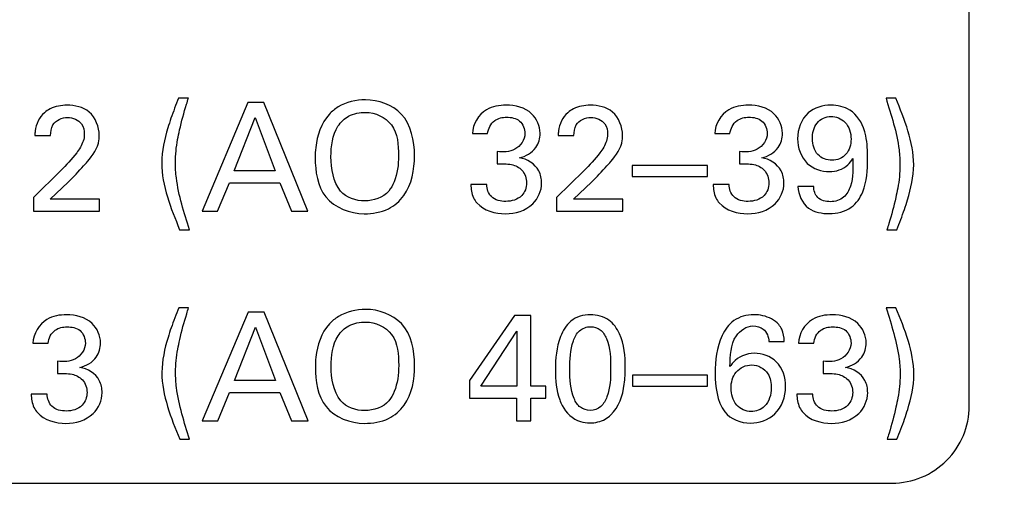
# Model space of a CAD drawing. Header units: inches. Extents: x 0 to 34, y 0 to 22.
# Tile 18 of 84: x 10.341 to 10.978, y 16.736 to 17.047. Entities that reach past the tile are written whole.
import ezdxf

# ---------------------------------------------------------------- set-up
doc = ezdxf.new("R2010")
doc.units = ezdxf.units.IN
doc.header["$LTSCALE"] = 1.87
doc.header["$MEASUREMENT"] = 0
doc.layers.get('0').update_dxf_attribs({"linetype": 'CONTINUOUS'})
doc.layers.add('DIMENSIONS', color=7, linetype='CONTINUOUS')
doc.styles.get("Standard").update_dxf_attribs({"font": 'txt', "width": 0.8})
doc.dimstyles.new('DIMSTYLE_2', dxfattribs={"dimtxt": 0.125, "dimasz": 0.18, "dimexe": 0.125, "dimexo": 0.0625, "dimgap": 0.0625, "dimtad": 0, "dimtih": 1, "dimtoh": 1, "dimzin": 4, "dimdsep": 46, "dimtxsty": 'STANDARD', "dimblk": '_FILLED', "dimblk1": '_FILLED', "dimblk2": '_FILLED', "dimcen": 0.09, "dimadec": 0, "dimazin": 0, "dimtp": 0.001, "dimtm": 0.001, "dimtfac": 1, "dimtofl": 0, "dimtmove": 0, "dimatfit": 3, "dimldrblk": '_FILLED', "dimfxl": 1, "dimtolj": 1, "dimtzin": 4, "dimarcsym": 0})

# ---------------------------------------------------------------- blocks, each defined once
blk = doc.blocks.new('_FILLED')
at = {"color": 0, "linetype": 'BYBLOCK'}
blk.add_solid([(0, 0), (-1, 0.1736), (-1, -0.1736)], dxfattribs=at)
blk = doc.blocks.new('*D13')
at = {"layer": 'DIMENSIONS', "color": 2, "linetype": 'CONTINUOUS'}
for p, q in [((11.063, 19.09055), (12.0105, 19.09055)), ((11.8855, 19.09055), (11.8855, 17.13927)), ((11.8855, 14.93798), (11.8855, 16.88927)), ((10.623, 14.93798), (12.0105, 14.93798))]:
    blk.add_line(p, q, dxfattribs=at)
at = {"layer": 'DIMENSIONS', "color": 2, "linetype": 'CONTINUOUS', "xscale": 0.18, "yscale": 0.18, "zscale": 0.18}
for p, rotation in [((11.8855, 19.09055), 90), ((11.8855, 14.93798), 270)]:
    blk.add_blockref('_FILLED', p, dxfattribs=dict(at, rotation=rotation))
at = {"layer": 'DIMENSIONS', "color": 2, "linetype": 'CONTINUOUS', "insert": (11.8855, 17.07677), "char_height": 0.125, "width": 1.225, "attachment_point": 2, "line_spacing_factor": 0.9}
blk.add_mtext('4.15{\\Ftxt.shx;\\W1.000000;\\H0.125000; }[105.5]', dxfattribs=at)

msp = doc.modelspace()

# ---------------------------------------------------------------- linework, layer by layer
at = {"color": 7, "linetype": 'CONTINUOUS'}
for p, q in [((10.9552, 16.79752), (10.9552, 17.26752)), ((10.45024, 16.99661), (10.44383, 16.99661)), ((10.90767, 16.99661), (10.90135, 16.99661)), ((10.48865, 16.9937), (10.45909, 16.92347)), ((10.49906, 16.9937), (10.48865, 16.9937)), ((10.52746, 16.92347), (10.49906, 16.9937)), ((10.4798, 16.94963), (10.49341, 16.98407)), ((10.49341, 16.98407), (10.50635, 16.94963)), ((10.35088, 16.97239), (10.36109, 16.97239)), ((10.63388, 16.97367), (10.64371, 16.97367)), ((10.68931, 16.97239), (10.69952, 16.97239)), ((10.7906, 16.97367), (10.80043, 16.97367)), ((10.64984, 16.96199), (10.64984, 16.95411)), ((10.80656, 16.96199), (10.80656, 16.95411)), ((10.78587, 16.95294), (10.73723, 16.95294)), ((10.73723, 16.95294), (10.73723, 16.94594)), ((10.78587, 16.94594), (10.78587, 16.95294)), ((10.3675, 16.94963), (10.3499, 16.93232)), ((10.50635, 16.94963), (10.4798, 16.94963)), ((10.70594, 16.94963), (10.68833, 16.93232)), ((10.73723, 16.94594), (10.78587, 16.94594)), ((10.3607, 16.93116), (10.37247, 16.94233)), ((10.4691, 16.92347), (10.47669, 16.94175)), ((10.47669, 16.94175), (10.50927, 16.94175)), ((10.50927, 16.94175), (10.51686, 16.92347)), ((10.64313, 16.94079), (10.63282, 16.94079)), ((10.69913, 16.93116), (10.7109, 16.94233)), ((10.79985, 16.94079), (10.78954, 16.94079)), ((10.85459, 16.93951), (10.84438, 16.93951)), ((10.3499, 16.93232), (10.3499, 16.92347)), ((10.68833, 16.93232), (10.68833, 16.92347)), ((10.39271, 16.93116), (10.3607, 16.93116)), ((10.39271, 16.92347), (10.39271, 16.93116)), ((10.73114, 16.93116), (10.69913, 16.93116)), ((10.73114, 16.92347), (10.73114, 16.93116)), ((10.3499, 16.92347), (10.39271, 16.92347)), ((10.45909, 16.92347), (10.4691, 16.92347)), ((10.51686, 16.92347), (10.52746, 16.92347)), ((10.68833, 16.92347), (10.73114, 16.92347)), ((10.4445, 16.9115), (10.45082, 16.9115)), ((10.90193, 16.9115), (10.90834, 16.9115)), ((10.45034, 16.86098), (10.44392, 16.86098)), ((10.48875, 16.85807), (10.45918, 16.78783)), ((10.49915, 16.85807), (10.48875, 16.85807)), ((10.52755, 16.78783), (10.49915, 16.85807)), ((10.66111, 16.85603), (10.63194, 16.814)), ((10.67162, 16.85603), (10.66111, 16.85603)), ((10.67162, 16.8103), (10.67162, 16.85603)), ((10.90776, 16.86098), (10.90144, 16.86098)), ((10.47989, 16.814), (10.49351, 16.84844)), ((10.49351, 16.84844), (10.50645, 16.814)), ((10.63933, 16.8103), (10.66258, 16.84581)), ((10.66258, 16.84581), (10.66258, 16.8103)), ((10.3496, 16.83803), (10.35944, 16.83803)), ((10.82553, 16.8392), (10.83555, 16.8392)), ((10.84476, 16.83803), (10.85459, 16.83803)), ((10.36557, 16.82636), (10.36557, 16.81848)), ((10.86072, 16.82636), (10.86072, 16.81848)), ((10.50645, 16.814), (10.47989, 16.814)), ((10.63194, 16.814), (10.63194, 16.80243)), ((10.78596, 16.81731), (10.73732, 16.81731)), ((10.73732, 16.81731), (10.73732, 16.8103)), ((10.78596, 16.8103), (10.78596, 16.81731)), ((10.35885, 16.80515), (10.34854, 16.80515)), ((10.46919, 16.78783), (10.47679, 16.80613)), ((10.47679, 16.80613), (10.50936, 16.80613)), ((10.50936, 16.80613), (10.51696, 16.78783)), ((10.66258, 16.8103), (10.63933, 16.8103)), ((10.68144, 16.8103), (10.67162, 16.8103)), ((10.68144, 16.80243), (10.68144, 16.8103)), ((10.73732, 16.8103), (10.78596, 16.8103)), ((10.85401, 16.80515), (10.8437, 16.80515)), ((10.63194, 16.80243), (10.66228, 16.80243)), ((10.66228, 16.80243), (10.66228, 16.78783)), ((10.67162, 16.80243), (10.68144, 16.80243)), ((10.67162, 16.78783), (10.67162, 16.80243)), ((10.45918, 16.78783), (10.46919, 16.78783)), ((10.51696, 16.78783), (10.52755, 16.78783)), ((10.66228, 16.78783), (10.67162, 16.78783)), ((10.4446, 16.77587), (10.45092, 16.77587)), ((10.90202, 16.77587), (10.90844, 16.77587)), ((9.7252, 16.74752), (10.9052, 16.74752))]:
    msp.add_line(p, q, dxfattribs=at)
msp.add_arc((10.9052, 16.79752), 0.05, 269.99813, 0.00027, dxfattribs=at)
for points, knots in [([(10.44383, 16.99661), (10.44211, 16.99229), (10.43965, 16.98595), (10.43756, 16.97949), (10.43692, 16.97745)], [0, 0, 0, 0, 0.684903, 1, 1, 1, 1]), ([(10.4445, 16.976), (10.44575, 16.98162), (10.44761, 16.98852), (10.44981, 16.99531), (10.45024, 16.99661)], [0, 0, 0, 0, 0.80705, 1, 1, 1, 1]), ([(10.90135, 16.99661), (10.9047, 16.98563), (10.90944, 16.97141), (10.91039, 16.95657), (10.91039, 16.95324)], [0, 0, 0, 0, 0.775347, 1, 1, 1, 1]), ([(10.3717, 16.99204), (10.36796, 16.99204), (10.36257, 16.99106), (10.35821, 16.98814), (10.3571, 16.98719)], [0, 0, 0, 0, 0.718737, 1, 1, 1, 1]), ([(10.3925, 16.97239), (10.3925, 16.97791), (10.38817, 16.98954), (10.37668, 16.99204), (10.3717, 16.99204)], [0, 0, 0, 0, 0.525913, 1, 1, 1, 1]), ([(10.56469, 16.99554), (10.55861, 16.99554), (10.54964, 16.99352), (10.54295, 16.98796), (10.54124, 16.98612)], [0, 0, 0, 0, 0.707158, 1, 1, 1, 1]), ([(10.5964, 16.95926), (10.5964, 16.96873), (10.59255, 16.98882), (10.57299, 16.99554), (10.56469, 16.99554)], [0, 0, 0, 0, 0.532711, 1, 1, 1, 1]), ([(10.65567, 16.99204), (10.65132, 16.99204), (10.64043, 16.99058), (10.63408, 16.97964), (10.63388, 16.97367)], [0, 0, 0, 0, 0.421388, 1, 1, 1, 1]), ([(10.67766, 16.97385), (10.67766, 16.97843), (10.67291, 16.98933), (10.66148, 16.99204), (10.65567, 16.99204)], [0, 0, 0, 0, 0.440937, 1, 1, 1, 1]), ([(10.71013, 16.99204), (10.70639, 16.99204), (10.70101, 16.99106), (10.69665, 16.98814), (10.69554, 16.98719)], [0, 0, 0, 0, 0.718737, 1, 1, 1, 1]), ([(10.73094, 16.97239), (10.73094, 16.97791), (10.7266, 16.98954), (10.71511, 16.99204), (10.71013, 16.99204)], [0, 0, 0, 0, 0.525924, 1, 1, 1, 1]), ([(10.8124, 16.99204), (10.80805, 16.99204), (10.79715, 16.99058), (10.79081, 16.97964), (10.7906, 16.97367)], [0, 0, 0, 0, 0.421367, 1, 1, 1, 1]), ([(10.83438, 16.97385), (10.83438, 16.97843), (10.82964, 16.98933), (10.8182, 16.99204), (10.8124, 16.99204)], [0, 0, 0, 0, 0.440922, 1, 1, 1, 1]), ([(10.86578, 16.99204), (10.86058, 16.99204), (10.84846, 16.98871), (10.84419, 16.97635), (10.84419, 16.97036)], [0, 0, 0, 0, 0.464682, 1, 1, 1, 1]), ([(10.88747, 16.97551), (10.88596, 16.98079), (10.88001, 16.98987), (10.86994, 16.99204), (10.86578, 16.99204)], [0, 0, 0, 0, 0.568736, 1, 1, 1, 1]), ([(10.3571, 16.98719), (10.35377, 16.98429), (10.35113, 16.97878), (10.35091, 16.97339), (10.35088, 16.97239)], [0, 0, 0, 0, 0.815303, 1, 1, 1, 1]), ([(10.36109, 16.97239), (10.36109, 16.97472), (10.36171, 16.98109), (10.36849, 16.98416), (10.37208, 16.98416)], [0, 0, 0, 0, 0.394133, 1, 1, 1, 1]), ([(10.37208, 16.98416), (10.3754, 16.98416), (10.3818, 16.98158), (10.38287, 16.9755), (10.38287, 16.97318)], [0, 0, 0, 0, 0.58847, 1, 1, 1, 1]), ([(10.54124, 16.98612), (10.53599, 16.98046), (10.53262, 16.97013), (10.53219, 16.96029), (10.53219, 16.95809)], [0, 0, 0, 0, 0.778431, 1, 1, 1, 1]), ([(10.5424, 16.95868), (10.5424, 16.96543), (10.54359, 16.97612), (10.55381, 16.98618), (10.56102, 16.98738), (10.56478, 16.98738)], [0, 0, 0, 0, 0.494358, 0.724743, 1, 1, 1, 1]), ([(10.56478, 16.98738), (10.57095, 16.98738), (10.58519, 16.98083), (10.58608, 16.9662), (10.58608, 16.95936)], [0, 0, 0, 0, 0.473981, 1, 1, 1, 1]), ([(10.64371, 16.97367), (10.64404, 16.97684), (10.64701, 16.98299), (10.65329, 16.98426), (10.65596, 16.98426)], [0, 0, 0, 0, 0.545329, 1, 1, 1, 1]), ([(10.65596, 16.98426), (10.65889, 16.98426), (10.66547, 16.98317), (10.66783, 16.97661), (10.66783, 16.97367)], [0, 0, 0, 0, 0.499234, 1, 1, 1, 1]), ([(10.69554, 16.98719), (10.6922, 16.98429), (10.68956, 16.97878), (10.68934, 16.97339), (10.68931, 16.97239)], [0, 0, 0, 0, 0.815304, 1, 1, 1, 1]), ([(10.69952, 16.97239), (10.69952, 16.97472), (10.70014, 16.98109), (10.70693, 16.98416), (10.71051, 16.98416)], [0, 0, 0, 0, 0.394133, 1, 1, 1, 1]), ([(10.71051, 16.98416), (10.71383, 16.98416), (10.72023, 16.98158), (10.7213, 16.9755), (10.7213, 16.97318)], [0, 0, 0, 0, 0.588461, 1, 1, 1, 1]), ([(10.80043, 16.97367), (10.80076, 16.97684), (10.80373, 16.98299), (10.81002, 16.98426), (10.81268, 16.98426)], [0, 0, 0, 0, 0.545109, 1, 1, 1, 1]), ([(10.81268, 16.98426), (10.81562, 16.98426), (10.8222, 16.98316), (10.82455, 16.97661), (10.82455, 16.97367)], [0, 0, 0, 0, 0.499202, 1, 1, 1, 1]), ([(10.85371, 16.97026), (10.85371, 16.97382), (10.85518, 16.98131), (10.86247, 16.98475), (10.86578, 16.98475)], [0, 0, 0, 0, 0.517989, 1, 1, 1, 1]), ([(10.86578, 16.98475), (10.869, 16.98475), (10.87653, 16.98183), (10.87872, 16.97404), (10.87872, 16.97015)], [0, 0, 0, 0, 0.453229, 1, 1, 1, 1]), ([(10.38287, 16.97318), (10.38287, 16.97027), (10.38126, 16.96593), (10.37877, 16.96239), (10.37792, 16.96121)], [0, 0, 0, 0, 0.667534, 1, 1, 1, 1]), ([(10.38492, 16.95557), (10.38814, 16.95964), (10.39237, 16.96505), (10.3925, 16.97135), (10.3925, 16.97239)], [0, 0, 0, 0, 0.832364, 1, 1, 1, 1]), ([(10.44178, 16.95499), (10.44178, 16.95994), (10.44256, 16.96702), (10.44403, 16.97394), (10.4445, 16.976)], [0, 0, 0, 0, 0.700882, 1, 1, 1, 1]), ([(10.66783, 16.97367), (10.66783, 16.96965), (10.66219, 16.96153), (10.65369, 16.96165), (10.64984, 16.96199)], [0, 0, 0, 0, 0.509152, 1, 1, 1, 1]), ([(10.66423, 16.958), (10.66832, 16.95892), (10.67548, 16.96302), (10.67766, 16.97067), (10.67766, 16.97385)], [0, 0, 0, 0, 0.567996, 1, 1, 1, 1]), ([(10.7213, 16.97318), (10.7213, 16.97027), (10.7197, 16.96593), (10.71721, 16.96239), (10.71635, 16.96121)], [0, 0, 0, 0, 0.667532, 1, 1, 1, 1]), ([(10.72335, 16.95557), (10.72657, 16.95964), (10.73081, 16.96505), (10.73094, 16.97135), (10.73094, 16.97239)], [0, 0, 0, 0, 0.832364, 1, 1, 1, 1]), ([(10.82455, 16.97367), (10.82455, 16.96965), (10.81891, 16.96153), (10.81042, 16.96165), (10.80656, 16.96199)], [0, 0, 0, 0, 0.509176, 1, 1, 1, 1]), ([(10.82096, 16.958), (10.82504, 16.95892), (10.8322, 16.96302), (10.83438, 16.97067), (10.83438, 16.97385)], [0, 0, 0, 0, 0.567996, 1, 1, 1, 1]), ([(10.84419, 16.97036), (10.84419, 16.96465), (10.84806, 16.95287), (10.85963, 16.94905), (10.86471, 16.94905)], [0, 0, 0, 0, 0.528982, 1, 1, 1, 1]), ([(10.86646, 16.95644), (10.86318, 16.95644), (10.85573, 16.95906), (10.85371, 16.96666), (10.85371, 16.97026)], [0, 0, 0, 0, 0.47639, 1, 1, 1, 1]), ([(10.88941, 16.95742), (10.88941, 16.96237), (10.88922, 16.96852), (10.88778, 16.97443), (10.88747, 16.97551)], [0, 0, 0, 0, 0.815737, 1, 1, 1, 1]), ([(10.87872, 16.97015), (10.87872, 16.96668), (10.87695, 16.95931), (10.86971, 16.95644), (10.86646, 16.95644)], [0, 0, 0, 0, 0.516302, 1, 1, 1, 1]), ([(10.53219, 16.95809), (10.53219, 16.94933), (10.53498, 16.92945), (10.55486, 16.92181), (10.5639, 16.92181)], [0, 0, 0, 0, 0.492129, 1, 1, 1, 1]), ([(10.5639, 16.92181), (10.56922, 16.92181), (10.57926, 16.92336), (10.59397, 16.93602), (10.5964, 16.95038), (10.5964, 16.95926)], [0, 0, 0, 0, 0.286387, 0.521936, 1, 1, 1, 1]), ([(10.58608, 16.95936), (10.58608, 16.95361), (10.58511, 16.94538), (10.58119, 16.93825), (10.57976, 16.9365)], [0, 0, 0, 0, 0.718013, 1, 1, 1, 1]), ([(10.67862, 16.94166), (10.67862, 16.94436), (10.67718, 16.95237), (10.66923, 16.95729), (10.66423, 16.958)], [0, 0, 0, 0, 0.348915, 1, 1, 1, 1]), ([(10.83535, 16.94166), (10.83535, 16.94436), (10.8339, 16.95237), (10.82596, 16.95729), (10.82096, 16.958)], [0, 0, 0, 0, 0.348915, 1, 1, 1, 1]), ([(10.86471, 16.94905), (10.86896, 16.94905), (10.87541, 16.95106), (10.87898, 16.95599), (10.87978, 16.95751)], [0, 0, 0, 0, 0.712268, 1, 1, 1, 1]), ([(10.87978, 16.95751), (10.88006, 16.95153), (10.8803, 16.94257), (10.87464, 16.93143), (10.8684, 16.9296), (10.86539, 16.9296)], [0, 0, 0, 0, 0.507933, 0.744608, 1, 1, 1, 1]), ([(10.37247, 16.94233), (10.37585, 16.94574), (10.38002, 16.95014), (10.38414, 16.95459), (10.38492, 16.95557)], [0, 0, 0, 0, 0.79284, 1, 1, 1, 1]), ([(10.45082, 16.9115), (10.44747, 16.9225), (10.44273, 16.93676), (10.44178, 16.95164), (10.44178, 16.95499)], [0, 0, 0, 0, 0.77452, 1, 1, 1, 1]), ([(10.65917, 16.95362), (10.66167, 16.95308), (10.66699, 16.95048), (10.6689, 16.94466), (10.6689, 16.94175)], [0, 0, 0, 0, 0.467409, 1, 1, 1, 1]), ([(10.7109, 16.94233), (10.71429, 16.94574), (10.71845, 16.95014), (10.72257, 16.95459), (10.72335, 16.95557)], [0, 0, 0, 0, 0.79284, 1, 1, 1, 1]), ([(10.8159, 16.95362), (10.81839, 16.95308), (10.82371, 16.95048), (10.82562, 16.94466), (10.82562, 16.94175)], [0, 0, 0, 0, 0.467409, 1, 1, 1, 1]), ([(10.86462, 16.92191), (10.86958, 16.92191), (10.8793, 16.92413), (10.88894, 16.93846), (10.88941, 16.95018), (10.88941, 16.95742)], [0, 0, 0, 0, 0.304316, 0.55625, 1, 1, 1, 1]), ([(10.91039, 16.95324), (10.91039, 16.94827), (10.90962, 16.94118), (10.90814, 16.93426), (10.90767, 16.93222)], [0, 0, 0, 0, 0.702914, 1, 1, 1, 1]), ([(10.63282, 16.94079), (10.63292, 16.93783), (10.63347, 16.93339), (10.63593, 16.9298), (10.63681, 16.92881)], [0, 0, 0, 0, 0.691503, 1, 1, 1, 1]), ([(10.65548, 16.92979), (10.65221, 16.92979), (10.64534, 16.93127), (10.64308, 16.93796), (10.64313, 16.94079)], [0, 0, 0, 0, 0.536636, 1, 1, 1, 1]), ([(10.65528, 16.92181), (10.6615, 16.92181), (10.67358, 16.92524), (10.67862, 16.93677), (10.67862, 16.94166)], [0, 0, 0, 0, 0.560226, 1, 1, 1, 1]), ([(10.6689, 16.94175), (10.6689, 16.93882), (10.66642, 16.93179), (10.65912, 16.92979), (10.65548, 16.92979)], [0, 0, 0, 0, 0.446371, 1, 1, 1, 1]), ([(10.78954, 16.94079), (10.78964, 16.93783), (10.79019, 16.93339), (10.79265, 16.9298), (10.79353, 16.92881)], [0, 0, 0, 0, 0.69153, 1, 1, 1, 1]), ([(10.81221, 16.92979), (10.80894, 16.92979), (10.80207, 16.93127), (10.79981, 16.93796), (10.79985, 16.94079)], [0, 0, 0, 0, 0.536636, 1, 1, 1, 1]), ([(10.812, 16.92181), (10.81823, 16.92181), (10.8303, 16.92524), (10.83535, 16.93677), (10.83535, 16.94166)], [0, 0, 0, 0, 0.560226, 1, 1, 1, 1]), ([(10.82562, 16.94175), (10.82562, 16.93882), (10.82315, 16.93179), (10.81584, 16.92979), (10.81221, 16.92979)], [0, 0, 0, 0, 0.446371, 1, 1, 1, 1]), ([(10.84438, 16.93951), (10.84453, 16.93431), (10.84924, 16.92354), (10.86, 16.92191), (10.86462, 16.92191)], [0, 0, 0, 0, 0.529924, 1, 1, 1, 1]), ([(10.86539, 16.9296), (10.86249, 16.9296), (10.85628, 16.93093), (10.85459, 16.93698), (10.85459, 16.93951)], [0, 0, 0, 0, 0.533979, 1, 1, 1, 1]), ([(10.90767, 16.93222), (10.90642, 16.92658), (10.90455, 16.91965), (10.90235, 16.91283), (10.90193, 16.9115)], [0, 0, 0, 0, 0.805419, 1, 1, 1, 1]), ([(10.90834, 16.9115), (10.91007, 16.91585), (10.91251, 16.92223), (10.91462, 16.92872), (10.91526, 16.93076)], [0, 0, 0, 0, 0.685538, 1, 1, 1, 1]), ([(10.3714, 16.85641), (10.36705, 16.85641), (10.35615, 16.85494), (10.34981, 16.844), (10.3496, 16.83803)], [0, 0, 0, 0, 0.421326, 1, 1, 1, 1]), ([(10.39338, 16.83822), (10.39338, 16.8428), (10.38864, 16.8537), (10.37721, 16.85641), (10.3714, 16.85641)], [0, 0, 0, 0, 0.440863, 1, 1, 1, 1]), ([(10.44392, 16.86098), (10.44221, 16.85666), (10.43975, 16.85033), (10.43765, 16.84387), (10.43702, 16.84182)], [0, 0, 0, 0, 0.684987, 1, 1, 1, 1]), ([(10.4446, 16.84037), (10.44585, 16.84599), (10.4477, 16.85289), (10.44991, 16.85967), (10.45034, 16.86098)], [0, 0, 0, 0, 0.807068, 1, 1, 1, 1]), ([(10.56478, 16.85992), (10.55871, 16.85992), (10.54974, 16.85788), (10.54304, 16.85232), (10.54133, 16.85048)], [0, 0, 0, 0, 0.707154, 1, 1, 1, 1]), ([(10.5965, 16.82363), (10.5965, 16.8331), (10.59264, 16.85319), (10.57309, 16.85992), (10.56478, 16.85992)], [0, 0, 0, 0, 0.532749, 1, 1, 1, 1]), ([(10.71012, 16.85651), (10.70571, 16.85651), (10.69676, 16.85381), (10.68843, 16.83954), (10.68756, 16.82801), (10.68756, 16.82071)], [0, 0, 0, 0, 0.280479, 0.535567, 1, 1, 1, 1]), ([(10.73269, 16.82227), (10.73269, 16.82966), (10.73179, 16.84116), (10.72267, 16.85439), (10.7143, 16.85651), (10.71012, 16.85651)], [0, 0, 0, 0, 0.483629, 0.726469, 1, 1, 1, 1]), ([(10.8158, 16.85651), (10.81132, 16.85651), (10.80228, 16.85411), (10.79215, 16.83961), (10.7909, 16.82679), (10.7909, 16.81848)], [0, 0, 0, 0, 0.265695, 0.507584, 1, 1, 1, 1]), ([(10.83194, 16.85009), (10.82929, 16.85297), (10.82368, 16.85596), (10.81779, 16.85651), (10.8158, 16.85651)], [0, 0, 0, 0, 0.663188, 1, 1, 1, 1]), ([(10.86656, 16.85641), (10.8622, 16.85641), (10.85131, 16.85494), (10.84497, 16.844), (10.84476, 16.83803)], [0, 0, 0, 0, 0.421321, 1, 1, 1, 1]), ([(10.88854, 16.83822), (10.88854, 16.8428), (10.8838, 16.8537), (10.87236, 16.85641), (10.86656, 16.85641)], [0, 0, 0, 0, 0.440863, 1, 1, 1, 1]), ([(10.90144, 16.86098), (10.90479, 16.85), (10.90953, 16.83577), (10.91049, 16.82093), (10.91049, 16.8176)], [0, 0, 0, 0, 0.775307, 1, 1, 1, 1]), ([(10.54133, 16.85048), (10.53608, 16.84483), (10.53271, 16.83449), (10.53229, 16.82466), (10.53229, 16.82246)], [0, 0, 0, 0, 0.778289, 1, 1, 1, 1]), ([(10.5425, 16.82305), (10.5425, 16.8298), (10.54369, 16.84048), (10.5539, 16.85054), (10.56112, 16.85175), (10.56488, 16.85175)], [0, 0, 0, 0, 0.494298, 0.724718, 1, 1, 1, 1]), ([(10.56488, 16.85175), (10.57105, 16.85175), (10.58528, 16.84519), (10.58617, 16.83057), (10.58617, 16.82373)], [0, 0, 0, 0, 0.474086, 1, 1, 1, 1]), ([(10.83555, 16.8392), (10.83544, 16.84188), (10.83493, 16.8459), (10.83272, 16.84918), (10.83194, 16.85009)], [0, 0, 0, 0, 0.690161, 1, 1, 1, 1]), ([(10.35944, 16.83803), (10.35977, 16.84121), (10.36273, 16.84736), (10.36902, 16.84863), (10.37168, 16.84863)], [0, 0, 0, 0, 0.545603, 1, 1, 1, 1]), ([(10.37168, 16.84863), (10.37462, 16.84863), (10.3812, 16.84753), (10.38355, 16.84097), (10.38355, 16.83803)], [0, 0, 0, 0, 0.499019, 1, 1, 1, 1]), ([(10.69689, 16.8212), (10.69689, 16.82734), (10.69717, 16.83619), (10.70236, 16.84678), (10.70772, 16.84873), (10.71022, 16.84873)], [0, 0, 0, 0, 0.546666, 0.777004, 1, 1, 1, 1]), ([(10.71022, 16.84873), (10.71244, 16.84873), (10.71722, 16.84736), (10.72322, 16.83727), (10.72326, 16.82803), (10.72326, 16.8214)], [0, 0, 0, 0, 0.198904, 0.404945, 1, 1, 1, 1]), ([(10.80043, 16.82295), (10.80076, 16.8297), (10.8004, 16.84165), (10.81114, 16.84922), (10.81531, 16.84922)], [0, 0, 0, 0, 0.61792, 1, 1, 1, 1]), ([(10.81531, 16.84922), (10.81764, 16.84922), (10.82329, 16.8479), (10.82549, 16.8421), (10.82553, 16.8392)], [0, 0, 0, 0, 0.444879, 1, 1, 1, 1]), ([(10.85459, 16.83803), (10.85492, 16.84121), (10.85789, 16.84736), (10.86418, 16.84863), (10.86684, 16.84863)], [0, 0, 0, 0, 0.545371, 1, 1, 1, 1]), ([(10.86684, 16.84863), (10.86977, 16.84863), (10.87636, 16.84753), (10.87871, 16.84097), (10.87871, 16.83803)], [0, 0, 0, 0, 0.499019, 1, 1, 1, 1]), ([(10.38355, 16.83803), (10.38355, 16.83402), (10.37791, 16.8259), (10.36942, 16.82602), (10.36557, 16.82636)], [0, 0, 0, 0, 0.509009, 1, 1, 1, 1]), ([(10.37996, 16.82237), (10.38404, 16.82328), (10.3912, 16.82739), (10.39338, 16.83504), (10.39338, 16.83822)], [0, 0, 0, 0, 0.567978, 1, 1, 1, 1]), ([(10.44187, 16.81935), (10.44187, 16.82431), (10.44266, 16.83139), (10.44413, 16.83831), (10.4446, 16.84037)], [0, 0, 0, 0, 0.700984, 1, 1, 1, 1]), ([(10.87871, 16.83803), (10.87871, 16.83402), (10.87307, 16.8259), (10.86458, 16.82602), (10.86072, 16.82636)], [0, 0, 0, 0, 0.508985, 1, 1, 1, 1]), ([(10.87511, 16.82237), (10.8792, 16.82328), (10.88636, 16.82739), (10.88854, 16.83504), (10.88854, 16.83822)], [0, 0, 0, 0, 0.567978, 1, 1, 1, 1]), ([(10.81609, 16.83151), (10.81112, 16.83151), (10.80447, 16.82889), (10.80105, 16.82386), (10.80043, 16.82295)], [0, 0, 0, 0, 0.81887, 1, 1, 1, 1]), ([(10.83642, 16.80992), (10.83642, 16.81567), (10.83289, 16.82762), (10.82118, 16.83151), (10.81609, 16.83151)], [0, 0, 0, 0, 0.530175, 1, 1, 1, 1]), ([(10.80111, 16.80895), (10.80111, 16.81259), (10.80298, 16.82052), (10.81083, 16.82402), (10.81454, 16.82402)], [0, 0, 0, 0, 0.495656, 1, 1, 1, 1]), ([(10.81454, 16.82402), (10.81851, 16.82402), (10.82629, 16.81987), (10.82709, 16.81221), (10.82709, 16.80904)], [0, 0, 0, 0, 0.556201, 1, 1, 1, 1]), ([(10.3749, 16.81799), (10.37739, 16.81745), (10.38271, 16.81486), (10.38462, 16.80903), (10.38462, 16.80613)], [0, 0, 0, 0, 0.467495, 1, 1, 1, 1]), ([(10.39435, 16.80602), (10.39435, 16.80873), (10.3929, 16.81674), (10.38496, 16.82166), (10.37996, 16.82237)], [0, 0, 0, 0, 0.348928, 1, 1, 1, 1]), ([(10.45092, 16.77587), (10.44756, 16.78687), (10.44282, 16.80113), (10.44187, 16.816), (10.44187, 16.81935)], [0, 0, 0, 0, 0.774614, 1, 1, 1, 1]), ([(10.53229, 16.82246), (10.53229, 16.8137), (10.53507, 16.79382), (10.55496, 16.78618), (10.564, 16.78618)], [0, 0, 0, 0, 0.492117, 1, 1, 1, 1]), ([(10.564, 16.78618), (10.56932, 16.78618), (10.57935, 16.78773), (10.59407, 16.80039), (10.5965, 16.81475), (10.5965, 16.82363)], [0, 0, 0, 0, 0.286383, 0.52193, 1, 1, 1, 1]), ([(10.58617, 16.82373), (10.58617, 16.81798), (10.58521, 16.80975), (10.58128, 16.80262), (10.57985, 16.80087)], [0, 0, 0, 0, 0.71798, 1, 1, 1, 1]), ([(10.68756, 16.82071), (10.68756, 16.81423), (10.68821, 16.80614), (10.69131, 16.79889), (10.69193, 16.79766)], [0, 0, 0, 0, 0.824929, 1, 1, 1, 1]), ([(10.71002, 16.79455), (10.70779, 16.79455), (10.70301, 16.796), (10.69712, 16.80584), (10.69689, 16.81482), (10.69689, 16.8212)], [0, 0, 0, 0, 0.203993, 0.415882, 1, 1, 1, 1]), ([(10.72326, 16.8214), (10.72326, 16.81536), (10.72287, 16.80666), (10.71763, 16.79643), (10.71244, 16.79455), (10.71002, 16.79455)], [0, 0, 0, 0, 0.549699, 0.779225, 1, 1, 1, 1]), ([(10.72335, 16.79163), (10.72865, 16.79659), (10.73233, 16.80801), (10.73269, 16.8187), (10.73269, 16.82227)], [0, 0, 0, 0, 0.669802, 1, 1, 1, 1]), ([(10.87005, 16.81799), (10.87255, 16.81745), (10.87787, 16.81486), (10.87978, 16.80903), (10.87978, 16.80613)], [0, 0, 0, 0, 0.467475, 1, 1, 1, 1]), ([(10.8895, 16.80602), (10.8895, 16.80873), (10.88806, 16.81674), (10.88011, 16.82166), (10.87511, 16.82237)], [0, 0, 0, 0, 0.348928, 1, 1, 1, 1]), ([(10.91049, 16.8176), (10.91049, 16.81263), (10.90971, 16.80555), (10.90824, 16.79864), (10.90776, 16.79659)], [0, 0, 0, 0, 0.702916, 1, 1, 1, 1]), ([(10.34854, 16.80515), (10.34864, 16.8022), (10.34919, 16.79775), (10.35166, 16.79417), (10.35253, 16.79319)], [0, 0, 0, 0, 0.691531, 1, 1, 1, 1]), ([(10.37121, 16.79416), (10.36794, 16.79416), (10.36107, 16.79563), (10.35881, 16.80233), (10.35885, 16.80515)], [0, 0, 0, 0, 0.536804, 1, 1, 1, 1]), ([(10.371, 16.78618), (10.37723, 16.78618), (10.3893, 16.78961), (10.39435, 16.80114), (10.39435, 16.80602)], [0, 0, 0, 0, 0.560264, 1, 1, 1, 1]), ([(10.38462, 16.80613), (10.38462, 16.80319), (10.38215, 16.79616), (10.37484, 16.79416), (10.37121, 16.79416)], [0, 0, 0, 0, 0.446505, 1, 1, 1, 1]), ([(10.81405, 16.79377), (10.81064, 16.79377), (10.80311, 16.79734), (10.80111, 16.80512), (10.80111, 16.80895)], [0, 0, 0, 0, 0.471484, 1, 1, 1, 1]), ([(10.81366, 16.78638), (10.81925, 16.78638), (10.83199, 16.79061), (10.83642, 16.80359), (10.83642, 16.80992)], [0, 0, 0, 0, 0.469156, 1, 1, 1, 1]), ([(10.82709, 16.80904), (10.82709, 16.80487), (10.82494, 16.79674), (10.8172, 16.79377), (10.81405, 16.79377)], [0, 0, 0, 0, 0.569518, 1, 1, 1, 1]), ([(10.8437, 16.80515), (10.8438, 16.8022), (10.84435, 16.79775), (10.84681, 16.79417), (10.84769, 16.79319)], [0, 0, 0, 0, 0.691516, 1, 1, 1, 1]), ([(10.86637, 16.79416), (10.86309, 16.79416), (10.85623, 16.79563), (10.85397, 16.80233), (10.85401, 16.80515)], [0, 0, 0, 0, 0.536795, 1, 1, 1, 1]), ([(10.86616, 16.78618), (10.87239, 16.78618), (10.88446, 16.78961), (10.8895, 16.80114), (10.8895, 16.80602)], [0, 0, 0, 0, 0.560278, 1, 1, 1, 1]), ([(10.87978, 16.80613), (10.87978, 16.80319), (10.87731, 16.79616), (10.87, 16.79416), (10.86637, 16.79416)], [0, 0, 0, 0, 0.446505, 1, 1, 1, 1]), ([(10.69193, 16.79766), (10.69423, 16.79298), (10.70051, 16.78742), (10.70784, 16.78647), (10.70993, 16.78647)], [0, 0, 0, 0, 0.714916, 1, 1, 1, 1]), ([(10.90776, 16.79659), (10.90652, 16.79095), (10.90464, 16.78402), (10.90245, 16.7772), (10.90202, 16.77587)], [0, 0, 0, 0, 0.805337, 1, 1, 1, 1]), ([(10.90844, 16.77587), (10.91016, 16.78022), (10.91261, 16.7866), (10.91472, 16.79308), (10.91536, 16.79513)], [0, 0, 0, 0, 0.685693, 1, 1, 1, 1]), ([(10.70993, 16.78647), (10.71327, 16.78647), (10.71828, 16.78768), (10.72224, 16.79059), (10.72335, 16.79163)], [0, 0, 0, 0, 0.687528, 1, 1, 1, 1])]:
    msp.add_open_spline(points, degree=3, knots=knots, dxfattribs=at)
for points in [[(10.91925, 16.95343), (10.91925, 16.96833), (10.91328, 16.98281), (10.90767, 16.99661)], [(10.43692, 16.97745), (10.4347, 16.97011), (10.43294, 16.96246), (10.43294, 16.95478)], [(10.37792, 16.96121), (10.37484, 16.95704), (10.37122, 16.95325), (10.3675, 16.94963)], [(10.54863, 16.9365), (10.54382, 16.94248), (10.5424, 16.951), (10.5424, 16.95868)], [(10.71635, 16.96121), (10.71327, 16.95704), (10.70966, 16.95325), (10.70594, 16.94963)], [(10.43294, 16.95478), (10.43294, 16.93985), (10.43889, 16.92534), (10.4445, 16.9115)], [(10.64984, 16.95411), (10.65295, 16.95419), (10.65611, 16.95421), (10.65917, 16.95362)], [(10.80656, 16.95411), (10.80968, 16.95419), (10.81284, 16.95421), (10.8159, 16.95362)], [(10.91526, 16.93076), (10.91748, 16.93811), (10.91925, 16.94576), (10.91925, 16.95343)], [(10.5642, 16.93009), (10.55859, 16.93009), (10.55215, 16.93213), (10.54863, 16.9365)], [(10.57976, 16.9365), (10.57615, 16.9322), (10.56981, 16.93009), (10.5642, 16.93009)], [(10.63681, 16.92881), (10.64111, 16.92383), (10.64869, 16.92181), (10.65528, 16.92181)], [(10.79353, 16.92881), (10.79783, 16.92383), (10.80542, 16.92181), (10.812, 16.92181)], [(10.91934, 16.8178), (10.91934, 16.8327), (10.91338, 16.84718), (10.90776, 16.86098)], [(10.43702, 16.84182), (10.43479, 16.83448), (10.43303, 16.82683), (10.43303, 16.81916)], [(10.36557, 16.81848), (10.36868, 16.81857), (10.37184, 16.81859), (10.3749, 16.81799)], [(10.43303, 16.81916), (10.43303, 16.80422), (10.43898, 16.78971), (10.4446, 16.77587)], [(10.54873, 16.80087), (10.54391, 16.80685), (10.5425, 16.81537), (10.5425, 16.82305)], [(10.7909, 16.81848), (10.7909, 16.80996), (10.79192, 16.80048), (10.79703, 16.79367)], [(10.86072, 16.81848), (10.86384, 16.81857), (10.867, 16.81859), (10.87005, 16.81799)], [(10.91536, 16.79513), (10.91758, 16.80247), (10.91934, 16.81013), (10.91934, 16.8178)], [(10.5643, 16.79445), (10.55868, 16.79445), (10.55224, 16.79649), (10.54873, 16.80087)], [(10.57985, 16.80087), (10.57625, 16.79657), (10.56991, 16.79445), (10.5643, 16.79445)], [(10.35253, 16.79319), (10.35683, 16.78819), (10.36442, 16.78618), (10.371, 16.78618)], [(10.79703, 16.79367), (10.80072, 16.78888), (10.80761, 16.78638), (10.81366, 16.78638)], [(10.84769, 16.79319), (10.85199, 16.7882), (10.85958, 16.78618), (10.86616, 16.78618)]]:
    msp.add_open_spline(points, degree=3, dxfattribs=at)

# ---------------------------------------------------------------- dimensions: what is measured, and where the dimension line sits
at = {"layer": 'DIMENSIONS', "color": 2, "linetype": 'CONTINUOUS'}
dim = msp.add_linear_dim(base=(11.8855, 14.93798), p1=(11.0005, 19.09055), p2=(10.5605, 14.93798), angle=270, dimstyle='DIMSTYLE_2', dxfattribs=at)
dim.commit()
dim.dimension.update_dxf_attribs({"geometry": '*D13', "text_midpoint": (11.8855, 17.01427), "dimtype": 160})

doc.saveas('drawing.dxf')
